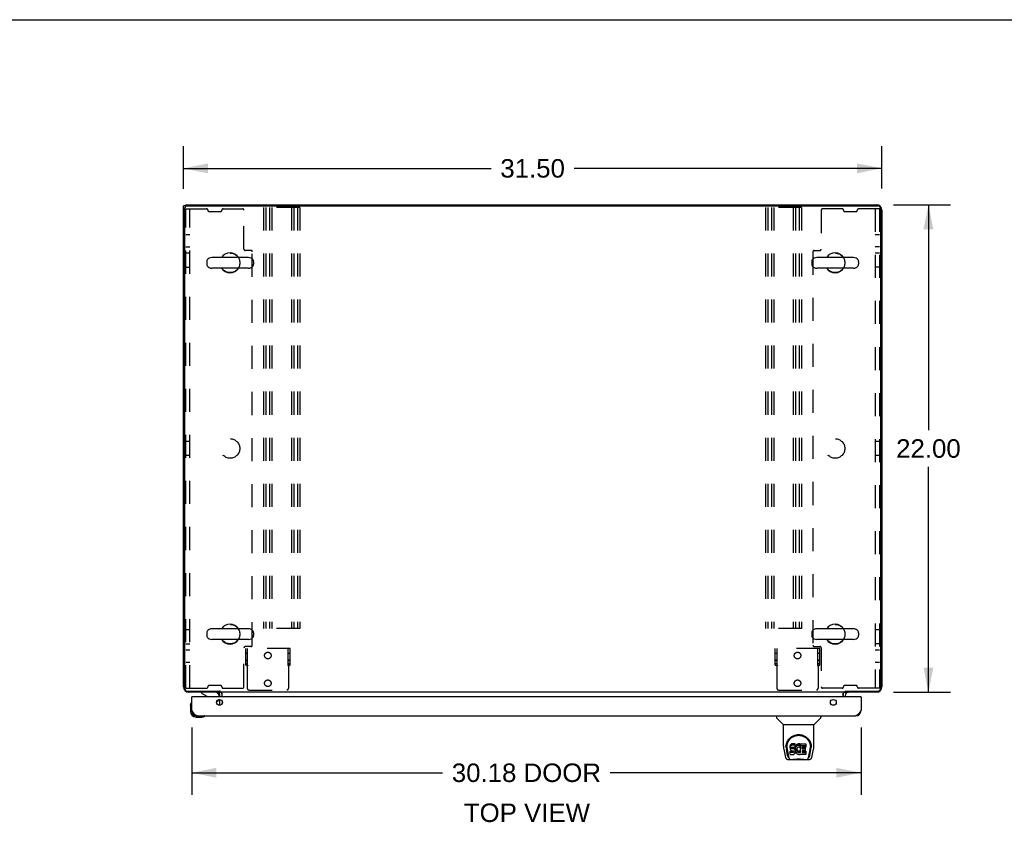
# Model space of a CAD drawing. Header units: inches. Extents: x 0 to 189, y 0 to 122.
# Tile 30 of 35: x 56 to 100, y 86 to 122. Entities that reach past the tile are written whole.
import ezdxf

# ---------------------------------------------------------------- set-up
doc = ezdxf.new("R2010")
doc.units = ezdxf.units.IN
doc.header["$LTSCALE"] = 10.388889
doc.header["$MEASUREMENT"] = 0
doc.linetypes.add('HIDDEN', pattern=[0.2, 0.1, -0.1])
doc.layers.get('0').update_dxf_attribs({"linetype": 'CONTINUOUS'})
for name, color, linetype in [('00-2PC_BODY', 7, 'CONTINUOUS'), ('DEFAULT_2', 8, 'HIDDEN'), ('DIMENSIONS', 7, 'CONTINUOUS')]:
    doc.layers.add(name, color=color, linetype=linetype)
doc.styles.get("Standard").update_dxf_attribs({"font": 'arial.ttf'})
doc.dimstyles.new('DIMSTYLE_1', dxfattribs={"dimtxt": 0.833333, "dimasz": 1.111111, "dimexe": 0.09, "dimexo": 0.07, "dimgap": 0.0375, "dimtad": 0, "dimtih": 1, "dimtoh": 1, "dimzin": 4, "dimdsep": 46, "dimtxsty": 'Standard', "dimblk": '_FILLED', "dimblk1": '_FILLED', "dimblk2": '_FILLED', "dimcen": 0.09, "dimazin": 1, "dimtfac": 1, "dimtdec": 3, "dimtofl": 0, "dimtmove": 0, "dimatfit": 3, "dimldrblk": '_FILLED', "dimfxl": 0, "dimtolj": 1, "dimtzin": 4, "dimarcsym": 0})

# ---------------------------------------------------------------- blocks, each defined once
blk = doc.blocks.new('_FILLED')
at = {"color": 0, "linetype": 'ByBlock'}
blk.add_solid([(0, 0), (-1, 0.2), (-1, -0.2)], dxfattribs=at)
blk = doc.blocks.new('*D1')
at = {"layer": 'DIMENSIONS', "color": 2, "linetype": 'Continuous'}
for p, q in [((63.143, 114.588), (63.143, 116.515)), ((94.639, 114.603), (94.639, 116.515)), ((63.143, 115.515), (77.019, 115.515)), ((94.639, 115.515), (80.764, 115.515))]:
    blk.add_line(p, q, dxfattribs=at)
at = {"layer": 'DIMENSIONS', "color": 2, "linetype": 'Continuous', "xscale": 1.1111111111, "yscale": 1.1111111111, "zscale": 1.1111111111, "rotation": 180}
blk.add_blockref('_FILLED', (63.143, 115.515), dxfattribs=at)
at = {"layer": 'DIMENSIONS', "color": 2, "linetype": 'Continuous', "xscale": 1.1111111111, "yscale": 1.1111111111, "zscale": 1.1111111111}
blk.add_blockref('_FILLED', (94.639, 115.515), dxfattribs=at)
at = {"layer": 'DIMENSIONS', "color": 2, "linetype": 'Continuous', "insert": (78.891, 115.932), "char_height": 0.8333, "width": 2.91202, "attachment_point": 2, "line_spacing_factor": 0.9}
blk.add_mtext('31.50', dxfattribs=at)
blk = doc.blocks.new('*D6')
at = {"layer": '00-2PC_BODY', "color": 2, "linetype": 'Continuous'}
for p, q in [((95.17, 113.877), (97.742, 113.877)), ((96.742, 113.877), (96.742, 103.71)), ((96.742, 91.877), (96.742, 102.044)), ((95.17, 91.877), (97.742, 91.877))]:
    blk.add_line(p, q, dxfattribs=at)
at = {"layer": '00-2PC_BODY', "color": 2, "linetype": 'Continuous', "xscale": 1.1111111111, "yscale": 1.1111111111, "zscale": 1.1111111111}
for p, rotation in [((96.742, 113.877), 90), ((96.742, 91.877), 270)]:
    blk.add_blockref('_FILLED', p, dxfattribs=dict(at, rotation=rotation))
at = {"layer": '00-2PC_BODY', "color": 2, "linetype": 'Continuous', "insert": (96.742, 103.294), "char_height": 0.8333, "width": 2.91202, "attachment_point": 2, "line_spacing_factor": 0.9}
blk.add_mtext('22.00', dxfattribs=at)
blk = doc.blocks.new('*D23')
at = {"layer": 'DIMENSIONS', "color": 2, "linetype": 'Continuous'}
for p, q in [((63.518, 90.288), (63.518, 87.248)), ((93.702, 90.288), (93.702, 87.248)), ((63.518, 88.248), (74.832, 88.248)), ((93.702, 88.248), (82.388, 88.248))]:
    blk.add_line(p, q, dxfattribs=at)
at = {"layer": 'DIMENSIONS', "color": 2, "linetype": 'Continuous', "xscale": 1.1111111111, "yscale": 1.1111111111, "zscale": 1.1111111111, "rotation": 180}
blk.add_blockref('_FILLED', (63.518, 88.248), dxfattribs=at)
at = {"layer": 'DIMENSIONS', "color": 2, "linetype": 'Continuous', "xscale": 1.1111111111, "yscale": 1.1111111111, "zscale": 1.1111111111}
blk.add_blockref('_FILLED', (93.702, 88.248), dxfattribs=at)
at = {"layer": 'DIMENSIONS', "color": 2, "linetype": 'Continuous', "insert": (78.61, 88.665), "char_height": 0.8333, "width": 6.72243, "attachment_point": 2, "line_spacing_factor": 0.9}
blk.add_mtext('30.18 DOOR', dxfattribs=at)

msp = doc.modelspace()

# ---------------------------------------------------------------- linework, layer by layer
at = {"color": 7, "linetype": 'Continuous'}
for p, q in [((0, 122.222), (188.889, 122.222)), ((63.247, 113.825), (63.143, 113.825)), ((63.247, 113.804), (63.247, 113.877)), ((66.079, 111.493), (64.416, 111.493)), ((93.367, 111.493), (91.704, 111.493)), ((64.193, 111.316), (64.193, 111.188)), ((66.301, 111.316), (66.301, 111.188)), ((91.481, 111.316), (91.481, 111.188)), ((93.589, 111.316), (93.589, 111.188)), ((66.079, 111.01), (64.416, 111.01)), ((93.367, 111.01), (91.704, 111.01)), ((66.079, 94.743), (64.416, 94.743)), ((93.367, 94.743), (91.704, 94.743)), ((64.193, 94.566), (64.193, 94.438)), ((66.079, 94.26), (64.416, 94.26)), ((66.301, 94.566), (66.301, 94.438)), ((91.481, 94.566), (91.481, 94.438)), ((93.367, 94.26), (91.704, 94.26)), ((93.589, 94.566), (93.589, 94.438)), ((64.789, 91.923), (64.789, 91.877)), ((92.993, 91.923), (92.993, 91.877)), ((63.538, 91.673), (63.518, 91.673)), ((63.96, 91.877), (63.96, 91.838)), ((63.96, 91.838), (64.198, 91.7)), ((64.637, 91.446), (64.718, 91.527)), ((64.747, 91.673), (64.747, 91.72)), ((64.785, 91.876), (64.75, 91.841)), ((64.819, 91.911), (64.789, 91.881)), ((92.964, 91.911), (92.993, 91.881)), ((92.998, 91.876), (93.032, 91.841)), ((93.035, 91.838), (93.035, 91.837)), ((93.682, 91.673), (93.702, 91.673)), ((63.458, 91.278), (63.461, 91.316)), ((63.458, 91.278), (63.458, 91.022)), ((63.505, 91.414), (63.505, 91.414)), ((63.518, 91.065), (63.518, 91.022)), ((63.721, 90.819), (63.765, 90.819)), ((63.721, 90.759), (63.978, 90.759)), ((64.015, 90.762), (63.978, 90.759)), ((64.106, 90.804), (64.11, 90.805)), ((64.11, 90.805), (64.111, 90.805)), ((89.885, 90.819), (89.885, 90.756)), ((90.194, 90.431), (89.897, 90.729)), ((91.584, 90.431), (91.882, 90.729)), ((91.893, 90.819), (91.893, 90.756)), ((90.2, 90.425), (91.578, 90.425)), ((90.2, 89.453), (90.2, 90.425)), ((91.578, 89.454), (91.578, 90.425)), ((90.215, 89.31), (90.28, 89.005)), ((90.325, 89.484), (90.324, 89.421)), ((90.388, 89.033), (90.335, 89.303)), ((90.362, 89.411), (90.362, 89.388)), ((90.371, 89.29), (90.429, 88.998)), ((90.505, 89.457), (90.503, 89.433)), ((90.503, 89.366), (90.503, 89.433)), ((90.505, 89.39), (90.503, 89.366)), ((90.503, 89.366), (90.504, 89.342)), ((90.504, 89.342), (90.508, 89.319)), ((90.51, 89.48), (90.505, 89.457)), ((90.505, 89.39), (90.505, 89.457)), ((90.51, 89.413), (90.505, 89.39)), ((90.508, 89.319), (90.516, 89.297)), ((90.519, 89.503), (90.51, 89.48)), ((90.51, 89.413), (90.51, 89.48)), ((90.519, 89.436), (90.51, 89.413)), ((90.516, 89.297), (90.529, 89.277)), ((90.533, 89.522), (90.519, 89.503)), ((90.519, 89.436), (90.519, 89.503)), ((90.533, 89.456), (90.519, 89.436)), ((90.529, 89.277), (90.545, 89.259)), ((90.542, 89.53), (90.533, 89.522)), ((90.533, 89.456), (90.533, 89.522)), ((90.542, 89.464), (90.533, 89.456)), ((90.551, 89.537), (90.542, 89.53)), ((90.542, 89.464), (90.542, 89.53)), ((90.551, 89.47), (90.542, 89.464)), ((90.545, 89.259), (90.565, 89.246)), ((90.573, 89.547), (90.551, 89.537)), ((90.551, 89.47), (90.551, 89.537)), ((90.573, 89.48), (90.551, 89.47)), ((90.596, 89.554), (90.573, 89.547)), ((90.573, 89.48), (90.573, 89.547)), ((90.596, 89.487), (90.573, 89.48)), ((90.574, 89.355), (90.575, 89.37)), ((90.575, 89.347), (90.574, 89.355)), ((90.575, 89.37), (90.577, 89.385)), ((90.575, 89.347), (90.575, 89.37)), ((90.577, 89.34), (90.575, 89.347)), ((90.577, 89.385), (90.58, 89.391)), ((90.577, 89.34), (90.577, 89.385)), ((90.582, 89.334), (90.577, 89.34)), ((90.58, 89.391), (90.586, 89.396)), ((90.582, 89.334), (90.582, 89.393)), ((90.588, 89.329), (90.582, 89.334)), ((90.586, 89.396), (90.6, 89.401)), ((90.588, 89.396), (90.587, 89.397)), ((90.602, 89.392), (90.588, 89.396)), ((90.588, 89.329), (90.588, 89.396)), ((90.602, 89.325), (90.588, 89.329)), ((90.736, 89.554), (90.596, 89.554)), ((90.596, 89.487), (90.596, 89.554)), ((90.736, 89.487), (90.596, 89.487)), ((90.6, 89.401), (90.615, 89.402)), ((90.626, 89.393), (90.602, 89.392)), ((90.602, 89.325), (90.602, 89.392)), ((90.626, 89.326), (90.602, 89.325)), ((90.615, 89.402), (90.728, 89.402)), ((90.65, 89.392), (90.626, 89.393)), ((90.626, 89.326), (90.626, 89.393)), ((90.65, 89.325), (90.626, 89.326)), ((90.674, 89.387), (90.65, 89.392)), ((90.65, 89.325), (90.65, 89.392)), ((90.674, 89.32), (90.65, 89.325)), ((90.685, 89.382), (90.674, 89.387)), ((90.674, 89.32), (90.674, 89.387)), ((90.685, 89.315), (90.674, 89.32)), ((90.694, 89.375), (90.685, 89.382)), ((90.685, 89.315), (90.685, 89.382)), ((90.694, 89.308), (90.685, 89.315)), ((90.712, 89.358), (90.694, 89.375)), ((90.694, 89.308), (90.694, 89.375)), ((90.712, 89.291), (90.694, 89.308)), ((90.725, 89.338), (90.712, 89.358)), ((90.712, 89.291), (90.712, 89.358)), ((90.725, 89.271), (90.712, 89.291)), ((90.734, 89.316), (90.725, 89.338)), ((90.725, 89.271), (90.725, 89.338)), ((90.734, 89.249), (90.725, 89.271)), ((90.728, 89.402), (90.733, 89.402)), ((90.733, 89.402), (90.735, 89.408)), ((90.735, 89.312), (90.734, 89.316)), ((90.734, 89.249), (90.734, 89.316)), ((90.735, 89.408), (90.736, 89.421)), ((90.74, 89.39), (90.735, 89.346)), ((90.735, 89.279), (90.735, 89.346)), ((90.74, 89.323), (90.735, 89.279)), ((90.735, 89.279), (90.736, 89.257)), ((90.737, 89.511), (90.736, 89.554)), ((90.736, 89.487), (90.736, 89.554)), ((90.737, 89.444), (90.736, 89.487)), ((90.736, 89.421), (90.737, 89.444)), ((90.737, 89.444), (90.737, 89.511)), ((90.744, 89.412), (90.74, 89.39)), ((90.74, 89.323), (90.74, 89.39)), ((90.744, 89.345), (90.74, 89.323)), ((90.75, 89.433), (90.744, 89.412)), ((90.744, 89.345), (90.744, 89.412)), ((90.75, 89.366), (90.744, 89.345)), ((90.759, 89.454), (90.75, 89.433)), ((90.75, 89.366), (90.75, 89.433)), ((90.759, 89.387), (90.75, 89.366)), ((90.769, 89.473), (90.759, 89.454)), ((90.759, 89.387), (90.759, 89.454)), ((90.769, 89.407), (90.759, 89.387)), ((90.782, 89.492), (90.769, 89.473)), ((90.769, 89.407), (90.769, 89.473)), ((90.782, 89.425), (90.769, 89.407)), ((90.797, 89.508), (90.782, 89.492)), ((90.782, 89.425), (90.782, 89.492)), ((90.797, 89.442), (90.782, 89.425)), ((90.813, 89.524), (90.797, 89.508)), ((90.797, 89.442), (90.797, 89.508)), ((90.813, 89.457), (90.797, 89.442)), ((90.809, 89.321), (90.805, 89.294)), ((90.805, 89.294), (90.805, 89.267)), ((90.805, 89.267), (90.806, 89.254)), ((90.806, 89.254), (90.806, 89.299)), ((90.808, 89.314), (90.809, 89.308)), ((90.812, 89.334), (90.809, 89.321)), ((90.809, 89.308), (90.819, 89.283)), ((90.809, 89.241), (90.809, 89.308)), ((90.818, 89.346), (90.812, 89.334)), ((90.832, 89.537), (90.813, 89.524)), ((90.813, 89.457), (90.813, 89.524)), ((90.832, 89.47), (90.813, 89.457)), ((90.832, 89.369), (90.818, 89.346)), ((90.819, 89.283), (90.833, 89.26)), ((90.819, 89.217), (90.819, 89.283)), ((90.852, 89.545), (90.832, 89.537)), ((90.832, 89.47), (90.832, 89.537)), ((90.852, 89.479), (90.832, 89.47)), ((90.841, 89.379), (90.832, 89.369)), ((90.833, 89.26), (90.841, 89.25)), ((90.833, 89.194), (90.833, 89.26)), ((90.851, 89.387), (90.841, 89.379)), ((90.876, 89.397), (90.851, 89.387)), ((90.874, 89.55), (90.852, 89.545)), ((90.852, 89.479), (90.852, 89.545)), ((90.874, 89.483), (90.852, 89.479)), ((90.896, 89.552), (90.874, 89.55)), ((90.874, 89.483), (90.874, 89.55)), ((90.896, 89.486), (90.874, 89.483)), ((90.889, 89.401), (90.876, 89.397)), ((90.902, 89.4), (90.889, 89.401)), ((90.896, 89.552), (90.918, 89.552)), ((90.896, 89.486), (90.896, 89.552)), ((90.918, 89.485), (90.896, 89.486)), ((90.916, 89.397), (90.902, 89.4)), ((90.928, 89.392), (90.916, 89.397)), ((90.93, 89.55), (90.918, 89.552)), ((90.918, 89.485), (90.918, 89.552)), ((90.93, 89.484), (90.918, 89.485)), ((90.94, 89.547), (90.93, 89.55)), ((90.93, 89.484), (90.93, 89.55)), ((90.94, 89.48), (90.93, 89.484)), ((90.96, 89.463), (90.934, 89.395)), ((90.959, 89.535), (90.94, 89.547)), ((90.94, 89.48), (90.94, 89.547)), ((90.959, 89.468), (90.94, 89.48)), ((90.959, 89.535), (90.959, 89.468)), ((90.96, 89.531), (90.96, 89.465)), ((90.969, 89.552), (91.206, 89.552)), ((90.969, 89.16), (90.969, 89.552)), ((90.969, 89.485), (91.206, 89.485)), ((91.039, 89.397), (91.039, 89.33)), ((91.206, 89.402), (91.044, 89.402)), ((91.044, 89.392), (91.175, 89.392)), ((91.044, 89.325), (91.175, 89.325)), ((91.179, 89.388), (91.179, 89.248)), ((91.21, 89.547), (91.21, 89.406)), ((91.35, 88.998), (91.406, 89.287)), ((91.391, 89.033), (91.444, 89.303)), ((91.406, 89.287), (91.407, 89.291)), ((91.453, 89.484), (91.454, 89.421)), ((91.46, 89.411), (91.46, 89.411)), ((91.46, 89.398), (91.46, 89.399)), ((91.498, 89.005), (91.563, 89.31)), ((90.28, 89.005), (90.28, 89.005)), ((90.404, 88.85), (90.631, 88.85)), ((90.446, 88.929), (90.439, 88.929)), ((90.445, 88.933), (90.448, 88.924)), ((90.449, 88.923), (90.448, 88.924)), ((90.491, 88.85), (90.485, 88.85)), ((90.491, 88.85), (90.49, 88.85)), ((90.506, 89.081), (90.506, 89.222)), ((90.569, 89.227), (90.51, 89.227)), ((90.51, 89.16), (90.51, 89.227)), ((90.569, 89.16), (90.51, 89.16)), ((90.51, 89.076), (90.654, 89.076)), ((90.565, 89.246), (90.576, 89.242)), ((90.63, 89.228), (90.569, 89.227)), ((90.569, 89.16), (90.569, 89.227)), ((90.63, 89.161), (90.569, 89.16)), ((90.576, 89.242), (90.588, 89.24)), ((90.588, 89.24), (90.635, 89.239)), ((90.606, 88.85), (90.626, 88.851)), ((90.606, 88.85), (90.628, 88.851)), ((90.645, 89.229), (90.63, 89.228)), ((90.63, 89.161), (90.63, 89.228)), ((90.645, 89.162), (90.63, 89.161)), ((90.651, 88.831), (90.63, 88.851)), ((90.635, 89.239), (90.643, 89.239)), ((90.643, 89.239), (90.65, 89.236)), ((90.652, 89.232), (90.645, 89.229)), ((90.645, 89.162), (90.645, 89.229)), ((90.652, 89.165), (90.645, 89.162)), ((90.65, 89.236), (90.656, 89.232)), ((91.127, 88.831), (90.651, 88.831)), ((90.653, 89.234), (90.652, 89.232)), ((90.652, 89.165), (90.652, 89.232)), ((90.657, 89.171), (90.652, 89.165)), ((90.654, 89.076), (90.666, 89.077)), ((90.656, 89.232), (90.661, 89.226)), ((90.657, 89.171), (90.657, 89.23)), ((90.667, 89.183), (90.657, 89.171)), ((90.661, 89.226), (90.668, 89.212)), ((90.666, 89.077), (90.678, 89.081)), ((90.667, 89.183), (90.667, 89.214)), ((90.669, 89.19), (90.667, 89.183)), ((90.668, 89.212), (90.67, 89.197)), ((90.669, 89.19), (90.669, 89.202)), ((90.67, 89.197), (90.669, 89.19)), ((90.678, 89.081), (90.697, 89.095)), ((90.697, 89.095), (90.714, 89.112)), ((90.714, 89.112), (90.721, 89.122)), ((90.721, 89.122), (90.726, 89.133)), ((90.726, 89.133), (90.735, 89.155)), ((90.74, 89.226), (90.734, 89.249)), ((90.735, 89.155), (90.741, 89.178)), ((90.736, 89.257), (90.739, 89.234)), ((90.739, 89.234), (90.744, 89.213)), ((90.74, 89.226), (90.74, 89.229)), ((90.743, 89.202), (90.74, 89.226)), ((90.741, 89.178), (90.743, 89.202)), ((90.743, 89.202), (90.743, 89.217)), ((90.744, 89.213), (90.751, 89.191)), ((90.751, 89.191), (90.772, 89.152)), ((90.772, 89.152), (90.785, 89.134)), ((90.785, 89.134), (90.799, 89.117)), ((90.799, 89.117), (90.816, 89.102)), ((90.806, 89.254), (90.809, 89.241)), ((90.809, 89.241), (90.819, 89.217)), ((90.816, 89.102), (90.834, 89.088)), ((90.819, 89.217), (90.833, 89.194)), ((90.833, 89.194), (90.841, 89.183)), ((90.834, 89.088), (90.843, 89.083)), ((90.841, 89.25), (90.851, 89.241)), ((90.841, 89.183), (90.841, 89.25)), ((90.841, 89.183), (90.851, 89.175)), ((90.843, 89.083), (90.854, 89.08)), ((90.851, 89.241), (90.863, 89.234)), ((90.851, 89.175), (90.851, 89.241)), ((90.851, 89.175), (90.863, 89.167)), ((90.854, 89.08), (90.876, 89.074)), ((90.863, 89.234), (90.875, 89.229)), ((90.863, 89.167), (90.863, 89.234)), ((90.863, 89.167), (90.875, 89.162)), ((90.875, 89.229), (90.888, 89.227)), ((90.875, 89.162), (90.875, 89.229)), ((90.875, 89.162), (90.888, 89.16)), ((90.876, 89.074), (90.898, 89.071)), ((90.888, 89.227), (90.902, 89.226)), ((90.888, 89.16), (90.888, 89.227)), ((90.888, 89.16), (90.902, 89.16)), ((90.898, 89.071), (90.92, 89.075)), ((90.902, 89.226), (90.915, 89.228)), ((90.902, 89.16), (90.902, 89.226)), ((90.902, 89.16), (90.915, 89.161)), ((90.915, 89.228), (90.927, 89.232)), ((90.915, 89.161), (90.915, 89.228)), ((90.915, 89.161), (90.927, 89.166)), ((90.92, 89.075), (90.941, 89.081)), ((90.927, 89.232), (90.94, 89.238)), ((90.927, 89.166), (90.927, 89.232)), ((90.927, 89.166), (90.94, 89.171)), ((90.94, 89.238), (90.951, 89.245)), ((90.94, 89.171), (90.94, 89.238)), ((90.94, 89.171), (90.951, 89.178)), ((90.941, 89.081), (90.96, 89.093)), ((90.951, 89.245), (90.951, 89.178)), ((90.957, 89.244), (90.969, 89.227)), ((90.957, 89.177), (90.969, 89.16)), ((90.971, 89.093), (90.96, 89.093)), ((90.96, 89.093), (90.96, 89.093)), ((90.971, 89.08), (90.971, 89.093)), ((91.206, 89.076), (90.975, 89.076)), ((91.04, 89.239), (91.04, 89.161)), ((91.175, 89.243), (91.045, 89.243)), ((91.045, 89.224), (91.206, 89.224)), ((91.045, 89.157), (91.206, 89.157)), ((91.127, 88.831), (91.148, 88.851)), ((91.147, 88.85), (91.374, 88.85)), ((91.211, 89.219), (91.211, 89.08)), ((91.289, 88.85), (91.287, 88.85)), ((91.33, 88.924), (91.334, 88.933)), ((91.33, 88.923), (91.33, 88.924)), ((91.339, 88.929), (91.332, 88.929))]:
    msp.add_line(p, q, dxfattribs=at)
at = {"color": 3, "linetype": 'Continuous'}
for p, q in [((63.143, 92.123), (63.143, 113.825)), ((63.195, 113.705), (63.195, 92.049)), ((63.247, 113.877), (94.393, 113.877)), ((63.315, 113.825), (94.467, 113.825)), ((94.587, 113.705), (94.587, 92.049)), ((94.639, 113.63), (94.639, 92.123)), ((63.315, 91.929), (64.77, 91.929)), ((93.012, 91.929), (94.467, 91.929)), ((64.789, 91.877), (63.39, 91.877)), ((63.518, 91.065), (63.518, 91.673)), ((93.682, 91.673), (63.538, 91.673)), ((64.747, 91.837), (64.748, 91.839)), ((64.748, 91.839), (64.749, 91.839)), ((64.749, 91.839), (64.753, 91.846)), ((64.789, 91.673), (64.789, 91.734)), ((64.789, 91.292), (64.789, 91.554)), ((64.82, 91.877), (64.82, 91.909)), ((92.962, 91.877), (64.82, 91.877)), ((64.893, 91.673), (64.893, 91.837)), ((92.889, 91.673), (92.889, 91.837)), ((92.962, 91.877), (92.962, 91.909)), ((94.393, 91.877), (92.993, 91.877)), ((92.993, 91.734), (92.993, 91.673)), ((93.029, 91.846), (93.028, 91.848)), ((93.034, 91.839), (93.029, 91.846)), ((93.035, 91.837), (93.034, 91.839)), ((93.034, 91.839), (93.034, 91.839)), ((93.702, 91.673), (93.702, 91.065)), ((64.893, 91.468), (64.893, 91.378)), ((63.765, 90.819), (93.455, 90.819))]:
    msp.add_line(p, q, dxfattribs=at)
for points in [[(64.804, 91.921), (64.802, 91.921), (64.801, 91.921), (64.8, 91.921), (64.799, 91.921), (64.797, 91.921), (64.796, 91.921), (64.794, 91.922), (64.793, 91.922), (64.791, 91.922), (64.789, 91.923), (64.787, 91.923), (64.786, 91.924), (64.784, 91.924), (64.782, 91.925), (64.78, 91.925), (64.778, 91.926), (64.775, 91.927), (64.773, 91.928), (64.77, 91.929)], [(92.98, 91.921), (92.982, 91.921), (92.983, 91.921), (92.984, 91.921), (92.985, 91.921), (92.987, 91.921), (92.988, 91.922), (92.99, 91.922), (92.992, 91.922), (92.993, 91.923), (92.995, 91.923), (92.997, 91.924), (92.999, 91.924), (93.001, 91.925), (93.003, 91.925), (93.005, 91.926), (93.007, 91.927), (93.009, 91.928), (93.012, 91.929)], [(64.746, 91.837), (64.746, 91.837), (64.747, 91.837), (64.747, 91.837), (64.747, 91.837)], [(64.753, 91.846), (64.755, 91.848), (64.756, 91.85), (64.758, 91.852), (64.76, 91.854)], [(64.76, 91.854), (64.762, 91.856), (64.764, 91.859), (64.766, 91.861), (64.768, 91.863), (64.77, 91.866), (64.773, 91.868), (64.775, 91.87), (64.777, 91.872), (64.78, 91.874), (64.782, 91.875), (64.784, 91.876), (64.786, 91.876), (64.788, 91.877), (64.789, 91.877)], [(64.82, 91.909), (64.819, 91.911), (64.817, 91.912), (64.816, 91.914), (64.815, 91.915), (64.814, 91.916), (64.813, 91.917), (64.812, 91.918), (64.811, 91.919), (64.81, 91.919), (64.809, 91.92), (64.808, 91.92), (64.807, 91.92), (64.807, 91.92), (64.806, 91.92), (64.805, 91.92), (64.804, 91.921)], [(64.867, 91.862), (64.866, 91.864), (64.865, 91.866), (64.864, 91.868), (64.862, 91.87), (64.861, 91.872), (64.86, 91.873), (64.859, 91.875), (64.857, 91.876), (64.856, 91.876), (64.855, 91.877), (64.854, 91.877), (64.852, 91.877)], [(64.893, 91.837), (64.891, 91.837), (64.89, 91.837), (64.888, 91.837), (64.887, 91.837), (64.885, 91.838), (64.884, 91.839), (64.882, 91.839), (64.881, 91.841), (64.88, 91.842), (64.878, 91.843), (64.877, 91.845), (64.876, 91.846), (64.875, 91.848), (64.874, 91.85), (64.872, 91.852), (64.871, 91.854), (64.87, 91.856), (64.869, 91.858), (64.867, 91.862)], [(92.889, 91.837), (92.891, 91.837), (92.893, 91.837), (92.894, 91.837), (92.896, 91.837), (92.897, 91.838), (92.899, 91.839), (92.9, 91.839), (92.901, 91.841), (92.903, 91.842), (92.904, 91.843), (92.905, 91.845), (92.907, 91.846), (92.908, 91.848), (92.909, 91.85), (92.91, 91.852), (92.911, 91.854), (92.912, 91.856), (92.913, 91.858)], [(92.913, 91.858), (92.915, 91.862), (92.916, 91.864), (92.918, 91.866), (92.919, 91.868), (92.92, 91.87), (92.921, 91.872), (92.922, 91.873), (92.924, 91.875), (92.925, 91.876), (92.926, 91.876), (92.928, 91.877), (92.929, 91.877), (92.93, 91.877)], [(92.962, 91.909), (92.964, 91.911), (92.965, 91.912), (92.966, 91.914), (92.968, 91.915), (92.969, 91.916), (92.97, 91.917), (92.971, 91.918), (92.972, 91.919), (92.973, 91.919), (92.973, 91.92), (92.974, 91.92), (92.975, 91.92), (92.976, 91.92), (92.977, 91.92), (92.978, 91.92), (92.978, 91.921), (92.98, 91.921)], [(93.021, 91.856), (93.019, 91.859), (93.017, 91.861), (93.015, 91.863), (93.012, 91.866), (93.01, 91.868), (93.007, 91.87), (93.005, 91.872), (93.003, 91.874), (93, 91.875), (92.998, 91.876), (92.997, 91.876), (92.995, 91.877), (92.993, 91.877)], [(93.028, 91.848), (93.026, 91.85), (93.025, 91.852), (93.023, 91.854), (93.021, 91.856)], [(93.036, 91.837), (93.036, 91.837), (93.036, 91.837), (93.035, 91.837), (93.035, 91.837)], [(63.765, 90.819), (63.754, 90.819), (63.744, 90.821), (63.734, 90.824), (63.724, 90.827), (63.713, 90.832), (63.703, 90.838), (63.693, 90.844), (63.683, 90.852), (63.672, 90.86), (63.662, 90.87), (63.652, 90.88), (63.641, 90.891), (63.631, 90.903), (63.621, 90.915), (63.611, 90.928), (63.6, 90.942), (63.59, 90.956), (63.58, 90.971), (63.57, 90.986), (63.559, 91.002), (63.549, 91.017), (63.539, 91.033), (63.528, 91.049), (63.518, 91.065)], [(93.702, 91.065), (93.691, 91.049), (93.681, 91.033), (93.671, 91.017), (93.661, 91.002), (93.65, 90.986), (93.64, 90.971), (93.63, 90.956), (93.62, 90.942), (93.609, 90.928), (93.599, 90.915), (93.589, 90.903), (93.578, 90.891), (93.568, 90.88), (93.558, 90.87), (93.548, 90.86), (93.537, 90.852), (93.527, 90.844), (93.517, 90.838), (93.507, 90.832), (93.496, 90.827), (93.486, 90.824), (93.476, 90.821), (93.465, 90.819), (93.455, 90.819)]]:
    msp.add_lwpolyline(points, dxfattribs=at)
at = {"color": 7, "linetype": 'Continuous'}
for points in [[(63.505, 91.414), (63.504, 91.412), (63.504, 91.411), (63.503, 91.407)], [(64.111, 90.805), (64.113, 90.806), (64.113, 90.806)], [(90.318, 89.411), (90.321, 89.454), (90.329, 89.506), (90.34, 89.555), (90.355, 89.601), (90.374, 89.644), (90.396, 89.685), (90.42, 89.723), (90.447, 89.759), (90.477, 89.793), (90.509, 89.824), (90.543, 89.852), (90.579, 89.878), (90.618, 89.901), (90.659, 89.921), (90.702, 89.938), (90.747, 89.951), (90.793, 89.961), (90.84, 89.967), (90.887, 89.969), (90.935, 89.967), (90.982, 89.962), (91.027, 89.952), (91.072, 89.939), (91.115, 89.922), (91.156, 89.903), (91.195, 89.88), (91.232, 89.855), (91.267, 89.826), (91.299, 89.796), (91.329, 89.762), (91.356, 89.727), (91.381, 89.689), (91.403, 89.648), (91.421, 89.605), (91.437, 89.559), (91.449, 89.511), (91.457, 89.459), (91.46, 89.411)], [(90.362, 89.411), (90.363, 89.431), (90.364, 89.456), (90.367, 89.48), (90.37, 89.504), (90.375, 89.527), (90.381, 89.55), (90.388, 89.573), (90.395, 89.595), (90.404, 89.617), (90.413, 89.638), (90.424, 89.658), (90.434, 89.678), (90.446, 89.696), (90.458, 89.715), (90.471, 89.732), (90.484, 89.748), (90.498, 89.764), (90.512, 89.779), (90.526, 89.793), (90.541, 89.807), (90.556, 89.82), (90.571, 89.832), (90.587, 89.843), (90.602, 89.853), (90.618, 89.863), (90.634, 89.872), (90.65, 89.881)], [(90.65, 89.881), (90.665, 89.889), (90.681, 89.896), (90.697, 89.902), (90.713, 89.908), (90.729, 89.913), (90.745, 89.918), (90.761, 89.923), (90.777, 89.926), (90.793, 89.93), (90.809, 89.932), (90.825, 89.934), (90.841, 89.936), (90.857, 89.937), (90.873, 89.938), (90.888, 89.938), (90.904, 89.938), (90.92, 89.937), (90.936, 89.936), (90.952, 89.935), (90.968, 89.932), (90.984, 89.93), (91, 89.927), (91.016, 89.923), (91.032, 89.919), (91.048, 89.914), (91.064, 89.909), (91.08, 89.903), (91.096, 89.896), (91.112, 89.889)], [(91.112, 89.889), (91.128, 89.881), (91.144, 89.873), (91.16, 89.864), (91.175, 89.854), (91.191, 89.843), (91.206, 89.832), (91.222, 89.82), (91.237, 89.808), (91.251, 89.794), (91.266, 89.78), (91.28, 89.765), (91.294, 89.749), (91.307, 89.732), (91.32, 89.715), (91.332, 89.697), (91.344, 89.678), (91.355, 89.658), (91.365, 89.638), (91.374, 89.617), (91.383, 89.596), (91.391, 89.573), (91.397, 89.551), (91.403, 89.528), (91.408, 89.504), (91.412, 89.48), (91.414, 89.456), (91.416, 89.432), (91.416, 89.411)], [(90.2, 89.453), (90.201, 89.427), (90.204, 89.384), (90.209, 89.342), (90.215, 89.31)], [(90.318, 89.398), (90.318, 89.403), (90.318, 89.411)], [(90.362, 89.388), (90.363, 89.372), (90.364, 89.344), (90.367, 89.316), (90.371, 89.29)], [(91.407, 89.291), (91.408, 89.294), (91.408, 89.297), (91.409, 89.3), (91.409, 89.303), (91.41, 89.306), (91.41, 89.31), (91.411, 89.313), (91.411, 89.317), (91.412, 89.32), (91.412, 89.324), (91.413, 89.328), (91.413, 89.332), (91.413, 89.335), (91.414, 89.34), (91.414, 89.344), (91.415, 89.348), (91.415, 89.352), (91.415, 89.357), (91.415, 89.361), (91.416, 89.366), (91.416, 89.371), (91.416, 89.376), (91.416, 89.381), (91.416, 89.386), (91.416, 89.411)], [(91.46, 89.411), (91.46, 89.404), (91.46, 89.399)], [(91.563, 89.31), (91.569, 89.341), (91.575, 89.384), (91.578, 89.426), (91.578, 89.454)], [(90.28, 89.005), (90.284, 88.99), (90.289, 88.969), (90.295, 88.951), (90.301, 88.934), (90.308, 88.919), (90.315, 88.906), (90.324, 88.894), (90.333, 88.882), (90.344, 88.872), (90.356, 88.864), (90.37, 88.857), (90.385, 88.853), (90.401, 88.85), (90.404, 88.85)], [(90.429, 88.998), (90.431, 88.986), (90.434, 88.972), (90.437, 88.959), (90.441, 88.946), (90.445, 88.933)], [(90.449, 88.923), (90.454, 88.91), (90.46, 88.898), (90.466, 88.887), (90.473, 88.878), (90.48, 88.87), (90.489, 88.863), (90.497, 88.857), (90.507, 88.853), (90.517, 88.851), (90.525, 88.85)], [(90.51, 89.227), (90.51, 89.227), (90.509, 89.227), (90.509, 89.226), (90.508, 89.226), (90.508, 89.226), (90.508, 89.226), (90.507, 89.226), (90.507, 89.225), (90.506, 89.225), (90.506, 89.224), (90.506, 89.224), (90.506, 89.223), (90.506, 89.223), (90.506, 89.222)], [(90.51, 89.16), (90.51, 89.16), (90.509, 89.16), (90.509, 89.16), (90.508, 89.16), (90.508, 89.159), (90.508, 89.159), (90.507, 89.159), (90.507, 89.158), (90.506, 89.158), (90.506, 89.158), (90.506, 89.157), (90.506, 89.157), (90.506, 89.156), (90.506, 89.155)], [(90.626, 88.851), (90.648, 88.852), (90.672, 88.855), (90.696, 88.857), (90.722, 88.86), (90.749, 88.863), (90.776, 88.866), (90.804, 88.868), (90.833, 88.87), (90.863, 88.871), (90.892, 88.871), (90.921, 88.871), (90.95, 88.87), (90.979, 88.868), (91.006, 88.865), (91.033, 88.863), (91.06, 88.86), (91.085, 88.857), (91.109, 88.854), (91.131, 88.852)], [(90.628, 88.851), (90.655, 88.853), (90.682, 88.855), (90.71, 88.858), (90.739, 88.861), (90.768, 88.864), (90.798, 88.866), (90.828, 88.868), (90.858, 88.869), (90.889, 88.869), (90.919, 88.869), (90.95, 88.868), (90.98, 88.866), (91.01, 88.864), (91.039, 88.861), (91.068, 88.858), (91.096, 88.855), (91.124, 88.853)], [(91.124, 88.853), (91.15, 88.851), (91.173, 88.85)], [(91.131, 88.852), (91.153, 88.851), (91.173, 88.85)], [(91.253, 88.85), (91.261, 88.851), (91.271, 88.853), (91.281, 88.857), (91.29, 88.863), (91.298, 88.87), (91.305, 88.878), (91.312, 88.887), (91.318, 88.898), (91.325, 88.91), (91.33, 88.923)], [(91.334, 88.933), (91.337, 88.946), (91.341, 88.959), (91.344, 88.972), (91.347, 88.986), (91.35, 88.998)], [(91.374, 88.85), (91.389, 88.852), (91.402, 88.855), (91.414, 88.86), (91.426, 88.866), (91.437, 88.874), (91.446, 88.883), (91.454, 88.893), (91.462, 88.904), (91.468, 88.915), (91.474, 88.928), (91.48, 88.942), (91.485, 88.957), (91.49, 88.974), (91.495, 88.993), (91.498, 89.005)]]:
    msp.add_lwpolyline(points, dxfattribs=at)
at = {"color": 3, "linetype": 'Continuous'}
for centre in [(64.768, 91.423), (92.452, 91.423)]:
    msp.add_circle(centre, 0.133, dxfattribs=at)
for centre, radius, start, end in [((63.315, 113.705), 0.12, 90, 180), ((94.393, 113.63), 0.246, 0, 90), ((94.467, 113.705), 0.12, 0, 90), ((63.39, 92.123), 0.246, 180, 270), ((63.315, 92.049), 0.12, 180, 270), ((94.393, 92.123), 0.246, 270, 360), ((94.467, 92.049), 0.12, 270, 360), ((63.538, 91.653), 0.02, 90, 180), ((64.647, 91.734), 0.142, 0, 90), ((93.136, 91.734), 0.142, 90, 180), ((93.682, 91.653), 0.02, 0, 90), ((63.765, 91.065), 0.246, 180, 270), ((93.455, 91.065), 0.246, 270, 360)]:
    msp.add_arc(centre, radius, start, end, dxfattribs=at)
at = {"color": 7, "linetype": 'Continuous'}
for centre, radius, start, end in [((64.416, 111.252), 0.241, 90, 146.8152), ((65.247, 111.252), 0.452, 32.2979, 147.7021), ((66.079, 111.252), 0.241, 33.1848, 90), ((91.704, 111.252), 0.241, 90, 146.8152), ((92.535, 111.252), 0.452, 32.2979, 147.7021), ((93.367, 111.252), 0.241, 33.1848, 90), ((64.318, 111.316), 0.125, 146.8152, 180), ((64.318, 111.188), 0.125, 180, 213.1848), ((64.416, 111.252), 0.241, 213.1848, 270), ((66.079, 111.252), 0.241, 270, 326.8152), ((66.176, 111.316), 0.125, 0, 33.1848), ((66.176, 111.188), 0.125, 326.8152, 360), ((91.606, 111.316), 0.125, 146.8152, 180), ((91.606, 111.188), 0.125, 180, 213.1848), ((91.704, 111.252), 0.241, 213.1848, 270), ((93.367, 111.252), 0.241, 270, 326.8152), ((93.464, 111.316), 0.125, 0, 33.1848), ((93.464, 111.188), 0.125, 326.8152, 360), ((65.247, 111.252), 0.452, 212.2955, 327.7045), ((92.535, 111.252), 0.452, 212.2955, 327.7045), ((64.318, 94.566), 0.125, 146.8152, 180), ((64.416, 94.502), 0.241, 90, 146.8152), ((65.247, 94.502), 0.452, 32.2979, 147.7021), ((66.079, 94.502), 0.241, 33.1848, 90), ((66.176, 94.566), 0.125, 0, 33.1848), ((91.606, 94.566), 0.125, 146.8152, 180), ((91.704, 94.502), 0.241, 90, 146.8152), ((92.535, 94.502), 0.452, 32.2979, 147.7021), ((93.367, 94.502), 0.241, 33.1848, 90), ((93.464, 94.566), 0.125, 0, 33.1848), ((64.318, 94.438), 0.125, 180, 213.1848), ((64.416, 94.502), 0.241, 213.1848, 270), ((65.247, 94.502), 0.452, 212.2955, 327.7045), ((66.079, 94.502), 0.241, 270, 326.8152), ((66.176, 94.438), 0.125, 326.8152, 360), ((91.606, 94.438), 0.125, 180, 213.1848), ((91.704, 94.502), 0.241, 213.1848, 270), ((92.535, 94.502), 0.452, 212.2955, 327.7045), ((93.367, 94.502), 0.241, 270, 326.8152), ((93.464, 94.438), 0.125, 326.8152, 360), ((64.148, 91.613), 0.1, 36.5468, 59.908), ((64.59, 91.72), 0.157, 0, 90), ((64.647, 91.597), 0.1, 315, 332.9825), ((64.647, 91.734), 0.246, 0, 35.3265), ((93.136, 91.734), 0.246, 144.6735, 180), ((63.708, 91.278), 0.25, 149.1101, 180), ((63.507, 91.399), 0.015, 96.3796, 149.1101), ((63.503, 91.399), 0.015, 0, 83.6204), ((63.721, 91.022), 0.263, 180, 270), ((63.721, 91.022), 0.203, 180, 270), ((63.978, 91.009), 0.25, 270, 300.8899), ((64.098, 90.804), 0.015, 6.3796, 90), ((64.098, 90.807), 0.015, 300.8899, 353.6204), ((89.925, 90.756), 0.0394, 180, 225), ((91.854, 90.756), 0.0394, 315, 360), ((90.208, 90.445), 0.0197, 225, 270), ((91.57, 90.445), 0.0197, 270, 315)]:
    msp.add_arc(centre, radius, start, end, dxfattribs=at)
for centre, major_axis, ratio, start_param, end_param in [((90.889, 89.411), (0, 0.565), 0.999848, 1.129542, 1.76365), ((90.93, 89.396), (0.00448, 0), 1, -1.986921, -0.366491), ((90.956, 89.531), (0.00448, 0), 1, 0.003891, 0.905353), ((90.956, 89.465), (0.00448, 0), 1, 0.003842, 0.905353), ((90.956, 89.465), (0, 0.00448), 1, -1.937287, -1.566955), ((91.044, 89.397), (0, 0.00448), 1, 0, 1.570796), ((91.044, 89.397), (0, 0.00448), 1, -4.712389, -3.141593), ((91.044, 89.33), (0, 0.00448), 1, -4.712389, -3.141593), ((91.175, 89.388), (0.00448, 0), 1, 0, 1.570796), ((91.175, 89.321), (0, 0.00448), 1, -1.570796, 0), ((91.206, 89.547), (0, 0.00448), 1, -1.570796, 0), ((91.206, 89.481), (0, 0.00448), 1, -1.570796, 0), ((91.206, 89.406), (0, 0.00448), 1, -3.141593, -1.570796), ((90.889, 89.411), (0, 0.565), 0.999848, 4.519536, 5.157611), ((90.445, 89.283), (0.007, 0.354), 0.213027, -3.923008, -3.13761), ((90.51, 89.081), (0, 0.00483), 1, 1.570796, 3.141593), ((90.953, 89.242), (0.00448, 0), 1, 1.570796, 2.222579), ((90.953, 89.175), (0.00448, 0), 1, 1.570796, 2.222579), ((90.953, 89.242), (0, 0.00448), 1, -0.975826, 0), ((90.953, 89.175), (0, 0.00448), 1, -0.975826, 0), ((90.975, 89.08), (0, 0.00448), 1, -4.712389, -3.141593), ((91.045, 89.239), (0, 0.00448), 1, 0, 1.570796), ((91.045, 89.228), (0, 0.00448), 1, -4.712389, -3.141593), ((91.045, 89.161), (0, 0.00448), 1, -4.712389, -3.141593), ((91.175, 89.248), (0, 0.00448), 1, -3.141593, -1.570796), ((91.206, 89.219), (0, 0.00448), 1, -1.570796, 0), ((91.206, 89.152), (0, 0.00448), 1, -1.570796, 0), ((91.206, 89.08), (0, 0.00448), 1, -3.141593, -1.570796), ((91.333, 89.283), (-0.007, 0.354), 0.213027, -3.145575, -2.360177)]:
    msp.add_ellipse(centre, major_axis=major_axis, ratio=ratio, start_param=start_param, end_param=end_param, dxfattribs=at)
at = {"layer": 'DEFAULT_2', "color": 8, "linetype": 'HIDDEN'}
for p, q in [((63.247, 92.064), (63.247, 113.689)), ((63.247, 113.689), (64.188, 113.689)), ((63.435, 92.064), (63.435, 113.689)), ((64.931, 113.689), (65.813, 113.689)), ((66.76, 113.752), (66.76, 94.752)), ((68.385, 113.752), (66.76, 113.752)), ((66.864, 113.752), (66.864, 94.752)), ((67.031, 113.752), (67.031, 94.752)), ((67.135, 113.752), (67.135, 94.752)), ((68.01, 113.752), (68.01, 94.752)), ((68.114, 113.752), (68.114, 94.752)), ((68.281, 113.752), (68.281, 94.752)), ((68.385, 113.752), (68.385, 94.752)), ((89.398, 113.752), (89.398, 94.752)), ((91.023, 113.752), (89.398, 113.752)), ((89.502, 113.752), (89.502, 94.752)), ((89.669, 113.752), (89.669, 94.752)), ((89.773, 113.752), (89.773, 94.752)), ((90.648, 113.752), (90.648, 94.752)), ((90.752, 113.752), (90.752, 94.752)), ((90.919, 113.752), (90.919, 94.752)), ((91.023, 113.752), (91.023, 94.752)), ((92.851, 113.689), (91.969, 113.689)), ((94.535, 113.689), (93.594, 113.689)), ((94.347, 113.689), (94.347, 92.064)), ((94.535, 113.689), (94.535, 92.064)), ((64.247, 113.63), (64.247, 113.623)), ((64.306, 113.564), (64.813, 113.564)), ((64.872, 113.63), (64.872, 113.623)), ((65.872, 111.873), (65.872, 113.63)), ((91.91, 113.63), (91.91, 111.873)), ((92.91, 113.63), (92.91, 113.623)), ((92.969, 113.564), (93.476, 113.564)), ((93.535, 113.63), (93.535, 113.623)), ((63.247, 112.533), (63.435, 112.533)), ((94.347, 112.533), (94.535, 112.533)), ((63.247, 111.971), (63.435, 111.971)), ((94.535, 111.971), (94.347, 111.971)), ((63.435, 111.689), (63.247, 111.689)), ((66.188, 111.814), (65.931, 111.814)), ((66.247, 93.998), (66.247, 111.755)), ((91.535, 111.755), (91.535, 93.998)), ((91.594, 111.814), (91.851, 111.814)), ((94.535, 111.689), (94.347, 111.689)), ((63.247, 111.064), (63.435, 111.064)), ((94.535, 111.064), (94.347, 111.064)), ((63.435, 103.189), (63.247, 103.189)), ((94.535, 103.189), (94.347, 103.189)), ((63.435, 102.564), (63.247, 102.564)), ((94.535, 102.564), (94.347, 102.564)), ((63.435, 94.689), (63.247, 94.689)), ((68.385, 94.752), (66.76, 94.752)), ((91.023, 94.752), (89.398, 94.752)), ((94.535, 94.689), (94.347, 94.689)), ((63.247, 94.064), (63.435, 94.064)), ((63.435, 93.783), (63.247, 93.783)), ((65.872, 92.123), (65.872, 93.88)), ((66.188, 93.939), (65.931, 93.939)), ((65.95, 93.106), (65.95, 93.856)), ((67.95, 93.856), (65.95, 93.856)), ((66.028, 93.106), (66.028, 93.856)), ((67.872, 93.106), (67.872, 93.856)), ((67.95, 93.106), (67.95, 93.856)), ((91.837, 93.856), (89.837, 93.856)), ((89.837, 93.106), (89.837, 93.856)), ((89.915, 93.106), (89.915, 93.856)), ((91.594, 93.939), (91.851, 93.939)), ((91.759, 93.106), (91.759, 93.856)), ((91.837, 93.106), (91.837, 93.856)), ((91.91, 93.88), (91.91, 92.123)), ((94.535, 94.064), (94.347, 94.064)), ((94.535, 93.783), (94.347, 93.783)), ((66.028, 93.629), (65.95, 93.629)), ((66.028, 93.333), (65.95, 93.333)), ((66.028, 93.293), (65.95, 93.293)), ((67.95, 93.629), (67.872, 93.629)), ((67.95, 93.333), (67.872, 93.333)), ((67.95, 93.293), (67.872, 93.293)), ((89.915, 93.629), (89.837, 93.629)), ((89.915, 93.333), (89.837, 93.333)), ((89.915, 93.293), (89.837, 93.293)), ((91.837, 93.629), (91.759, 93.629)), ((91.837, 93.333), (91.759, 93.333)), ((91.837, 93.293), (91.759, 93.293)), ((63.435, 93.221), (63.247, 93.221)), ((66.028, 93.168), (65.95, 93.168)), ((65.95, 93.106), (65.996, 93.106)), ((65.996, 93.106), (66.052, 93.106)), ((66.02, 93.075), (66.02, 92.059)), ((67.849, 93.106), (67.904, 93.106)), ((67.95, 93.168), (67.872, 93.168)), ((67.88, 93.075), (67.88, 92.059)), ((67.904, 93.106), (67.95, 93.106)), ((89.915, 93.168), (89.837, 93.168)), ((89.837, 93.106), (89.883, 93.106)), ((89.883, 93.106), (89.939, 93.106)), ((89.908, 93.075), (89.908, 92.059)), ((91.736, 93.106), (91.791, 93.106)), ((91.837, 93.168), (91.759, 93.168)), ((91.767, 93.075), (91.767, 92.059)), ((91.791, 93.106), (91.837, 93.106)), ((94.535, 93.221), (94.347, 93.221)), ((63.247, 92.064), (64.188, 92.064)), ((64.247, 92.123), (64.247, 92.13)), ((64.813, 92.189), (64.306, 92.189)), ((64.872, 92.123), (64.872, 92.13)), ((64.931, 92.064), (65.813, 92.064)), ((66.098, 91.981), (67.802, 91.981)), ((89.986, 91.981), (91.689, 91.981)), ((92.851, 92.064), (91.969, 92.064)), ((92.91, 92.123), (92.91, 92.13)), ((93.476, 92.189), (92.969, 92.189)), ((93.535, 92.123), (93.535, 92.13)), ((94.535, 92.064), (93.594, 92.064))]:
    msp.add_line(p, q, dxfattribs=at)
for points in [[(65.996, 93.106), (65.999, 93.103), (66.001, 93.101), (66.003, 93.099), (66.005, 93.097), (66.006, 93.095), (66.008, 93.093), (66.009, 93.091)], [(66.009, 93.091), (66.012, 93.087), (66.013, 93.085), (66.015, 93.083), (66.016, 93.08), (66.018, 93.078), (66.02, 93.075)], [(66.031, 93.083), (66.028, 93.081), (66.025, 93.079), (66.023, 93.077), (66.02, 93.075)], [(66.052, 93.106), (66.051, 93.103), (66.05, 93.101), (66.049, 93.099), (66.048, 93.097), (66.046, 93.095), (66.045, 93.093), (66.043, 93.091), (66.041, 93.089), (66.038, 93.088), (66.036, 93.086), (66.031, 93.083)], [(67.849, 93.106), (67.849, 93.103), (67.85, 93.101), (67.851, 93.099), (67.852, 93.097), (67.854, 93.095), (67.856, 93.093), (67.857, 93.091), (67.86, 93.089), (67.862, 93.088), (67.864, 93.086)], [(67.864, 93.086), (67.87, 93.083), (67.872, 93.081), (67.875, 93.079), (67.878, 93.077), (67.88, 93.075)], [(67.889, 93.088), (67.888, 93.086), (67.886, 93.084), (67.885, 93.082), (67.883, 93.08), (67.882, 93.077), (67.88, 93.075)], [(67.904, 93.106), (67.902, 93.104), (67.899, 93.102), (67.898, 93.1), (67.896, 93.098), (67.895, 93.096), (67.893, 93.095), (67.892, 93.093), (67.891, 93.091), (67.889, 93.088)], [(89.883, 93.106), (89.886, 93.103), (89.888, 93.101), (89.89, 93.099), (89.892, 93.097), (89.894, 93.095), (89.895, 93.093), (89.896, 93.091)], [(89.896, 93.091), (89.899, 93.087), (89.9, 93.085), (89.902, 93.083), (89.904, 93.08), (89.905, 93.078), (89.908, 93.075)], [(89.918, 93.083), (89.915, 93.081), (89.912, 93.079), (89.91, 93.077), (89.908, 93.075)], [(89.939, 93.106), (89.938, 93.103), (89.937, 93.101), (89.936, 93.099), (89.935, 93.097), (89.934, 93.095), (89.932, 93.093), (89.93, 93.091), (89.928, 93.089), (89.925, 93.088), (89.923, 93.086), (89.918, 93.083)], [(91.736, 93.106), (91.736, 93.103), (91.737, 93.101), (91.738, 93.099), (91.739, 93.097), (91.741, 93.095), (91.743, 93.093), (91.745, 93.091), (91.747, 93.089), (91.749, 93.088), (91.751, 93.086)], [(91.751, 93.086), (91.757, 93.083), (91.76, 93.081), (91.762, 93.079), (91.765, 93.077), (91.767, 93.075)], [(91.776, 93.088), (91.775, 93.086), (91.773, 93.084), (91.772, 93.082), (91.77, 93.08), (91.769, 93.077), (91.767, 93.075)], [(91.791, 93.106), (91.789, 93.104), (91.787, 93.102), (91.785, 93.1), (91.783, 93.098), (91.782, 93.096), (91.781, 93.095), (91.779, 93.093), (91.778, 93.091), (91.776, 93.088)]]:
    msp.add_lwpolyline(points, dxfattribs=at)
for centre, radius in [((65.247, 111.252), 0.44), ((92.535, 111.252), 0.438), ((65.247, 102.877), 0.438), ((92.535, 102.877), 0.438), ((65.247, 94.502), 0.438), ((92.535, 94.502), 0.44), ((66.95, 93.536), 0.148), ((90.838, 93.536), 0.148), ((66.95, 92.286), 0.148), ((90.838, 92.286), 0.148)]:
    msp.add_circle(centre, radius, dxfattribs=at)
for centre, radius, start, end in [((64.188, 113.63), 0.0591, 0, 90), ((64.931, 113.63), 0.0591, 90, 180), ((65.813, 113.63), 0.0591, 0, 90), ((91.969, 113.63), 0.0591, 90, 180), ((92.851, 113.63), 0.0591, 0, 90), ((93.594, 113.63), 0.0591, 90, 180), ((64.306, 113.623), 0.0591, 180, 270), ((64.813, 113.623), 0.0591, 270, 360), ((92.969, 113.623), 0.0591, 180, 270), ((93.476, 113.623), 0.0591, 270, 360), ((65.931, 111.873), 0.0591, 180, 270), ((66.188, 111.755), 0.0591, 0, 90), ((91.594, 111.755), 0.0591, 90, 180), ((91.851, 111.873), 0.0591, 270, 360), ((65.931, 93.88), 0.0591, 90, 180), ((66.188, 93.998), 0.0591, 270, 360), ((91.594, 93.998), 0.0591, 180, 270), ((91.851, 93.88), 0.0591, 0, 90), ((64.188, 92.123), 0.0591, 270, 360), ((64.306, 92.13), 0.0591, 90, 180), ((64.813, 92.13), 0.0591, 0, 90), ((64.931, 92.123), 0.0591, 180, 270), ((65.813, 92.123), 0.0591, 270, 360), ((66.098, 92.059), 0.078, 180, 270), ((67.802, 92.059), 0.078, 270, 360), ((89.986, 92.059), 0.078, 180, 270), ((91.689, 92.059), 0.078, 270, 360), ((91.969, 92.123), 0.0591, 180, 270), ((92.851, 92.123), 0.0591, 270, 360), ((92.969, 92.13), 0.0591, 90, 180), ((93.476, 92.13), 0.0591, 0, 90), ((93.594, 92.123), 0.0591, 180, 270)]:
    msp.add_arc(centre, radius, start, end, dxfattribs=at)

# ---------------------------------------------------------------- texts
at = {"layer": 'DIMENSIONS', "color": 2, "linetype": 'Continuous', "insert": (78.634, 86.861), "char_height": 0.8333, "width": 5.67844, "attachment_point": 2, "line_spacing_factor": 0.9}
msp.add_mtext('TOP VIEW', dxfattribs=at)

# ---------------------------------------------------------------- dimensions: what is measured, and where the dimension line sits
at = {"layer": '00-2PC_BODY', "color": 2, "linetype": 'Continuous'}
dim = msp.add_linear_dim(base=(96.742, 113.877), p1=(95.1, 91.877), p2=(95.1, 113.877), angle=90, text='<>\\P[]', dimstyle='DIMSTYLE_1', dxfattribs=at)
dim.commit()
dim.dimension.update_dxf_attribs({"geometry": '*D6', "text_midpoint": (96.731, 102.872), "dimtype": 160})
at = {"layer": 'DIMENSIONS', "color": 2, "linetype": 'Continuous'}
for base, p1, p2, text, picture, middle in [((94.639, 115.515), (63.143, 116.585), (94.639, 116.585), '<>\\P[]', '*D1', (78.889, 115.51)), ((93.702, 88.248), (63.518, 90.358), (93.702, 90.358), '<> DOOR\\P[]', '*D23', (78.61, 88.248))]:
    dim = msp.add_linear_dim(base=base, p1=p1, p2=p2, text=text, dimstyle='DIMSTYLE_1', dxfattribs=at)
    dim.commit()
    dim.dimension.update_dxf_attribs({"geometry": picture, "text_midpoint": middle, "dimtype": 160})

doc.saveas('drawing.dxf')
